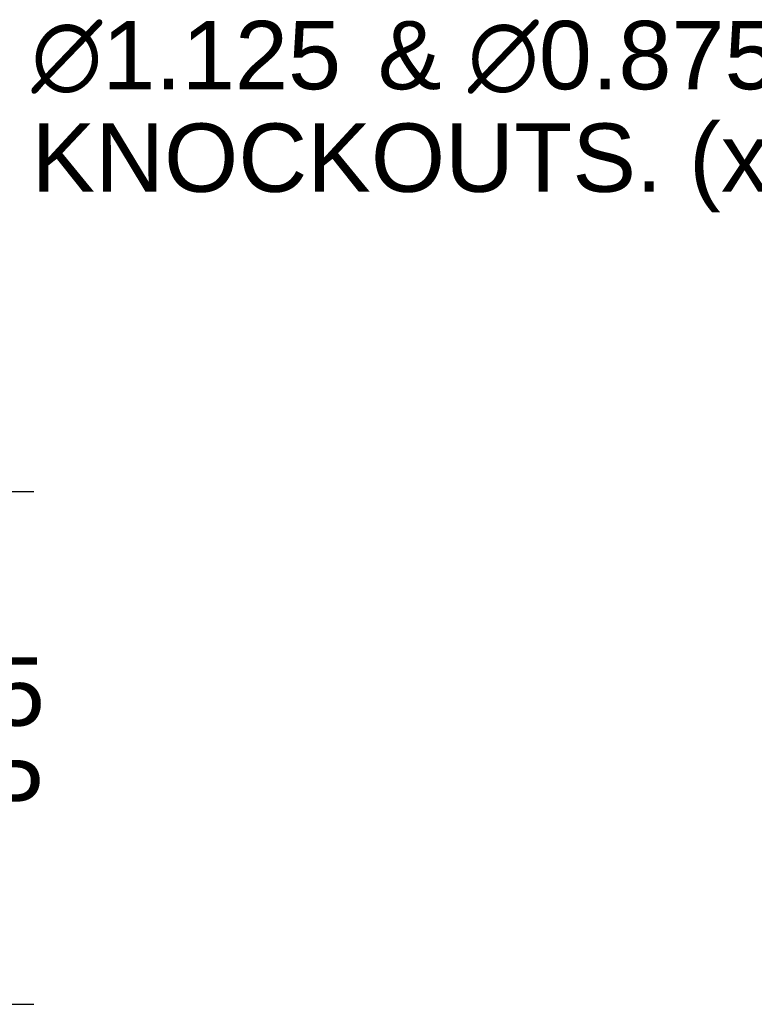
# Model space of a CAD drawing. Header units: inches. Extents: x 0 to 68, y 0 to 44.
# Tile 8 of 16: x 30.8 to 34, y 3.4 to 7.7. Entities that reach past the tile are written whole.
import ezdxf

# ---------------------------------------------------------------- set-up
doc = ezdxf.new("R2010")
doc.units = ezdxf.units.IN
doc.header["$LTSCALE"] = 3.74
doc.header["$MEASUREMENT"] = 0
doc.layers.get('0').update_dxf_attribs({"linetype": 'CONTINUOUS'})
doc.layers.add('DIMENSIONS', color=7, linetype='CONTINUOUS')
doc.styles.get("Standard").update_dxf_attribs({"font": 'arial.ttf'})
doc.dimstyles.new('DIMSTYLE_1', dxfattribs={"dimtxt": 0.3, "dimasz": 0.4, "dimexe": 0.09, "dimexo": 0.07, "dimgap": 0.0375, "dimtad": 0, "dimtih": 1, "dimtoh": 1, "dimzin": 4, "dimdsep": 46, "dimtxsty": 'Standard', "dimblk": '_FILLED', "dimblk1": '_FILLED', "dimblk2": '_FILLED', "dimcen": 0.09, "dimadec": 3, "dimazin": 1, "dimtfac": 1, "dimtdec": 3, "dimtofl": 0, "dimtmove": 0, "dimatfit": 3, "dimldrblk": '_FILLED', "dimfxl": 0, "dimtolj": 1, "dimtzin": 4, "dimarcsym": 0})

# ---------------------------------------------------------------- blocks, each defined once
blk = doc.blocks.new('_FILLED')
at = {"color": 0, "linetype": 'ByBlock'}
blk.add_solid([(0, 0), (-1, 0.2), (-1, -0.2)], dxfattribs=at)
blk = doc.blocks.new('*D18')
at = {"layer": 'DIMENSIONS', "color": 2, "linetype": 'Continuous'}
for p, q in [((30.4773, 5.6213), (30.4773, 6.4213)), ((27.7211, 5.6213), (30.8373, 5.6213)), ((29.6263, 3.3713), (30.8373, 3.3713)), ((30.4773, 3.3713), (30.4773, 2.5713))]:
    blk.add_line(p, q, dxfattribs=at)
at = {"layer": 'DIMENSIONS', "color": 2, "linetype": 'Continuous', "xscale": 0.4, "yscale": 0.4, "zscale": 0.4}
for p, rotation in [((30.4773, 5.6213), 270), ((30.4773, 3.3713), 90)]:
    blk.add_blockref('_FILLED', p, dxfattribs=dict(at, rotation=rotation))
at = {"layer": 'DIMENSIONS', "color": 2, "linetype": 'Continuous', "insert": (30.4773, 4.8938), "char_height": 0.3, "width": 0.815242, "attachment_point": 2, "line_spacing_factor": 0.9}
blk.add_mtext('2.25\\PTYP', dxfattribs=at)

msp = doc.modelspace()

# ---------------------------------------------------------------- texts
at = {"layer": 'DIMENSIONS', "color": 2, "linetype": 'Continuous', "insert": (30.7099, 7.687), "char_height": 0.3, "width": 8.667658, "attachment_point": 1, "line_spacing_factor": 0.9}
msp.add_mtext(' \\fgdt;{\\fgdt;n}\\fArial;1.125 {\\ftxt.shx;\\W0.166667;\\H0.300000; }& \\fgdt;{\\fgdt;n}\\fArial;0.875 LASER CUT DOUBLE\\P KNOCKOUTS. (x2 TYP ON TOP & BOTTOM)', dxfattribs=at)

# ---------------------------------------------------------------- dimensions: what is measured, and where the dimension line sits
at = {"layer": 'DIMENSIONS', "color": 2, "linetype": 'Continuous'}
dim = msp.add_linear_dim(base=(30.4773, 5.6213), p1=(29.5563, 3.3713), p2=(27.6511, 5.6213), angle=90, text='<>\\PTYP', dimstyle='DIMSTYLE_1', dxfattribs=at)
dim.commit()
dim.dimension.update_dxf_attribs({"geometry": '*D18', "text_midpoint": (30.4773, 4.5188), "dimtype": 160})

doc.saveas('drawing.dxf')
